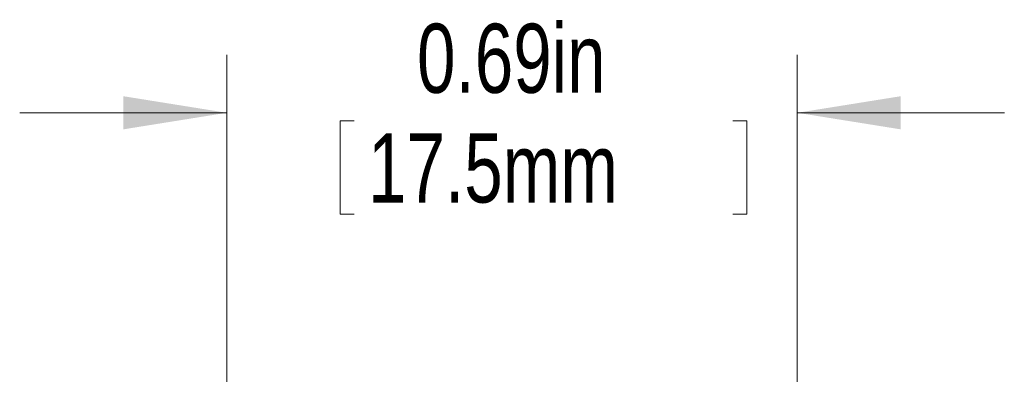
# Model space of a CAD drawing. Header units: inches. Extents: x 0.1 to 10.9, y 0 to 8.5.
# Tile 4 of 12: x 5.04 to 6.229, y 5.622 to 6.05. Entities that reach past the tile are written whole.
import ezdxf

# ---------------------------------------------------------------- set-up
doc = ezdxf.new("R2010")
doc.units = ezdxf.units.IN
doc.header["$MEASUREMENT"] = 0
doc.styles.add('SLDTEXTSTYLE0', font='TXT', dxfattribs={"width": 0.75})
doc.dimstyles.new('SLDDIMSTYLE3', dxfattribs={"dimtxt": 0.083333, "dimasz": 0.125, "dimexe": 0, "dimexo": 0.0625, "dimgap": 0.020833, "dimtad": 0, "dimtih": 1, "dimtoh": 1, "dimrnd": 1e-09, "dimdsep": 46, "dimtxsty": 'SLDTEXTSTYLE0', "dimsah": 1, "dimcen": 0.09, "dimadec": 0, "dimazin": 2, "dimtfac": 1, "dimtmove": 0, "dimatfit": 0, "dimfxl": 1, "dimfrac": 2, "dimtolj": 1, "dimtzin": 12, "dimarcsym": 0})

# ---------------------------------------------------------------- blocks, each defined once
blk = doc.blocks.new('_D_2')
at = {"color": 7, "linetype": 'Continuous', "lineweight": 0}
for p, q in [((5.2902, 5.5779), (5.2902, 6.0073)), ((5.9792, 4.775), (5.9792, 6.0073)), ((5.2902, 5.9373), (5.0402, 5.9373)), ((5.9792, 5.9373), (6.2292, 5.9373)), ((5.427, 5.9274), (5.427, 5.8149)), ((5.427, 5.9274), (5.4439, 5.9274)), ((5.9183, 5.9274), (5.9014, 5.9274)), ((5.9183, 5.9274), (5.9183, 5.8149)), ((5.427, 5.8149), (5.4439, 5.8149)), ((5.9183, 5.8149), (5.9014, 5.8149)), ((5.2902, 4.181), (5.2902, 5.4779))]:
    blk.add_line(p, q, dxfattribs=at)
for points in [[(5.2902, 5.9373), (5.1652, 5.9573), (5.1652, 5.9173)], [(5.9792, 5.9373), (6.1042, 5.9173), (6.1042, 5.9573)]]:
    blk.add_solid(points, dxfattribs=at)
at = {"color": 7, "linetype": 'Continuous', "lineweight": 0, "char_height": 0.08333, "attachment_point": 1, "style": 'SLDTEXTSTYLE0'}
for s, insert in [('0.69in', (5.52, 6.0447)), ('17.5mm', (5.4608, 5.9124))]:
    blk.add_mtext(s, dxfattribs=dict(at, insert=insert))

msp = doc.modelspace()

# ---------------------------------------------------------------- dimensions: what is measured, and where the dimension line sits
at = {"color": 7, "linetype": 'Continuous', "lineweight": 0}
dim = msp.add_linear_dim(base=(5.2902, 5.9373), p1=(5.9792, 4.725), p2=(5.2902, 4.131), dimstyle='SLDDIMSTYLE3', dxfattribs=at)
dim.commit()
dim.dimension.update_dxf_attribs({"geometry": '_D_2', "text_midpoint": (5.6727, 5.9373), "dimtype": 160})

doc.saveas('drawing.dxf')
